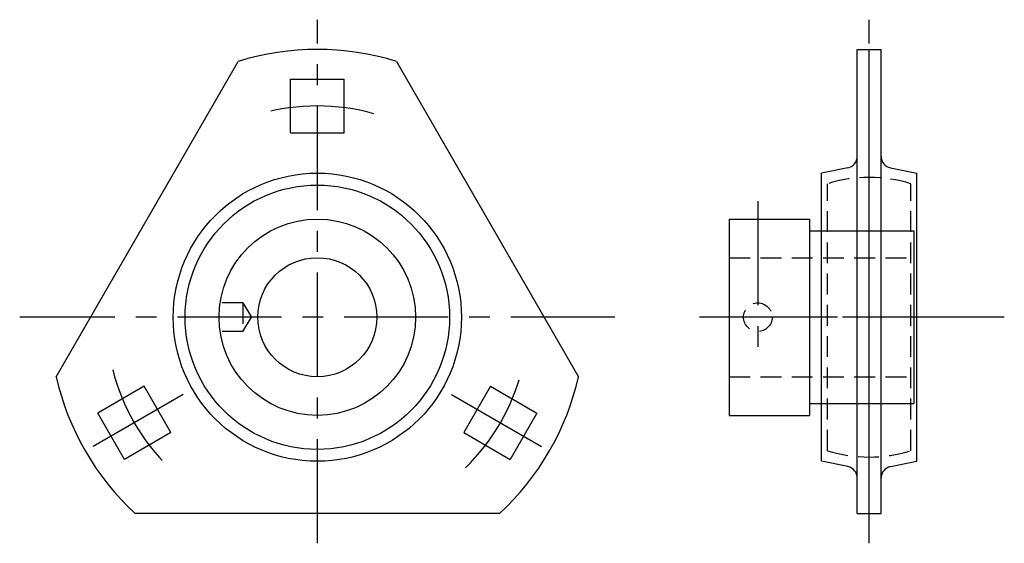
# Model space of a CAD drawing. Extents: x -50 to 115, y -38 to 50.
import ezdxf

# ---------------------------------------------------------------- set-up
doc = ezdxf.new("R2010")
doc.units = 0
doc.header["$LTSCALE"] = 14
doc.linetypes.add('CENTER', pattern=[2, 1.25, -0.25, 0.25, -0.25])
doc.linetypes.add('HIDDEN', pattern=[0.375, 0.25, -0.125])
doc.layers.get('0').update_dxf_attribs({"linetype": 'CONTINUOUS'})
doc.layers.add('CENTER', color=1, linetype='CENTER')
doc.layers.add('HIDDEN', color=3, linetype='HIDDEN')

msp = doc.modelspace()

# ---------------------------------------------------------------- linework, layer by layer
for p, q in [((90.7, -33), (90.7, 45)), ((90.7, 45), (94.7, 45)), ((92.7, -33), (92.7, 45)), ((94.7, -33), (94.7, 45)), ((-43.88, -10), (-13.28, 43)), ((13.28, 43), (43.88, -10)), ((-4.5, 40), (4.5, 40)), ((-4.5, 31), (-4.5, 40)), ((4.5, 31), (4.5, 40)), ((-4.5, 31), (4.5, 31)), ((89.09, 25.1), (84.7, 24.21)), ((96.31, 25.1), (100.7, 24.21)), ((84.7, -24.21), (84.7, 24.21)), ((100.7, -24.21), (100.7, 24.21)), ((69.2, 16.5), (69.2, -16.5)), ((69.2, 16.5), (82.7, 16.5)), ((82.7, 16.5), (82.7, -16.5)), ((82.7, 14.5), (100.2, 14.5)), ((100.2, 14.5), (100.2, -14.5)), ((-29.1, -11.6), (-36.89, -16.1)), ((-24.6, -19.4), (-29.1, -11.6)), ((29.1, -11.6), (24.6, -19.4)), ((29.1, -11.6), (36.89, -16.1)), ((82.7, -14.5), (100.2, -14.5)), ((-32.39, -23.9), (-36.89, -16.1)), ((36.89, -16.1), (32.39, -23.9)), ((69.2, -16.5), (82.7, -16.5)), ((-24.6, -19.4), (-32.39, -23.9)), ((24.6, -19.4), (32.39, -23.9)), ((89.09, -25.1), (84.7, -24.21)), ((96.31, -25.1), (100.7, -24.21)), ((30.59, -33), (-30.59, -33)), ((90.7, -33), (94.7, -33))]:
    msp.add_line(p, q)
for radius in [24.21, 22.21, 16.5, 10]:
    msp.add_circle((0, 0), radius)
for centre, radius, start, end in [((0, 0), 45, 72.8334, 107.1666), ((88.7, 27.06), 2, 281.3779, 0), ((96.7, 27.06), 2, 180, 258.6221), ((0, 0), 45, 192.8334, 227.1666), ((0, 0), 45, 312.8334, 347.1666), ((88.7, -27.06), 2, 0, 78.6221), ((96.7, -27.06), 2, 101.3779, 180)]:
    msp.add_arc(centre, radius, start, end)
at = {"layer": 'CENTER'}
for p, q in [((0, -38), (0, 50)), ((92.7, -38), (92.7, 50)), ((74, 19.5), (74, -5.4)), ((50, 0), (-50, 0)), ((105.7, 0), (64.2, 0)), ((115.4, 0), (70, 0)), ((-22.52, -13), (-38.97, -22.5)), ((22.52, -13), (38.97, -22.5))]:
    msp.add_line(p, q, dxfattribs=at)
for start, end in [(74.4716, 105.5284), (194.4716, 225.5284), (314.4716, 345.5284)]:
    msp.add_arc((0, 0), 35.5, start, end, dxfattribs=at)
at = {"layer": 'HIDDEN'}
for p, q in [((85.7, -22.43), (85.7, 22.43)), ((99.7, -22.43), (99.7, 22.43)), ((69.2, 10), (100.2, 10)), ((-12.5, 2.4), (-16.32, 2.4)), ((-12.5, 2.4), (-12.5, -2.4)), ((-12.5, 2.4), (-11.06, 0)), ((-12.5, -2.4), (-11.06, 0)), ((-12.5, -2.4), (-16.32, -2.4)), ((69.2, -10), (100.2, -10))]:
    msp.add_line(p, q, dxfattribs=at)
msp.add_circle((74, 0), 2.4, dxfattribs=at)
for start, end in [(72.6701, 107.3299), (252.6701, 287.3299)]:
    msp.add_arc((92.7, 0), 23.5, start, end, dxfattribs=at)

doc.saveas('drawing.dxf')
